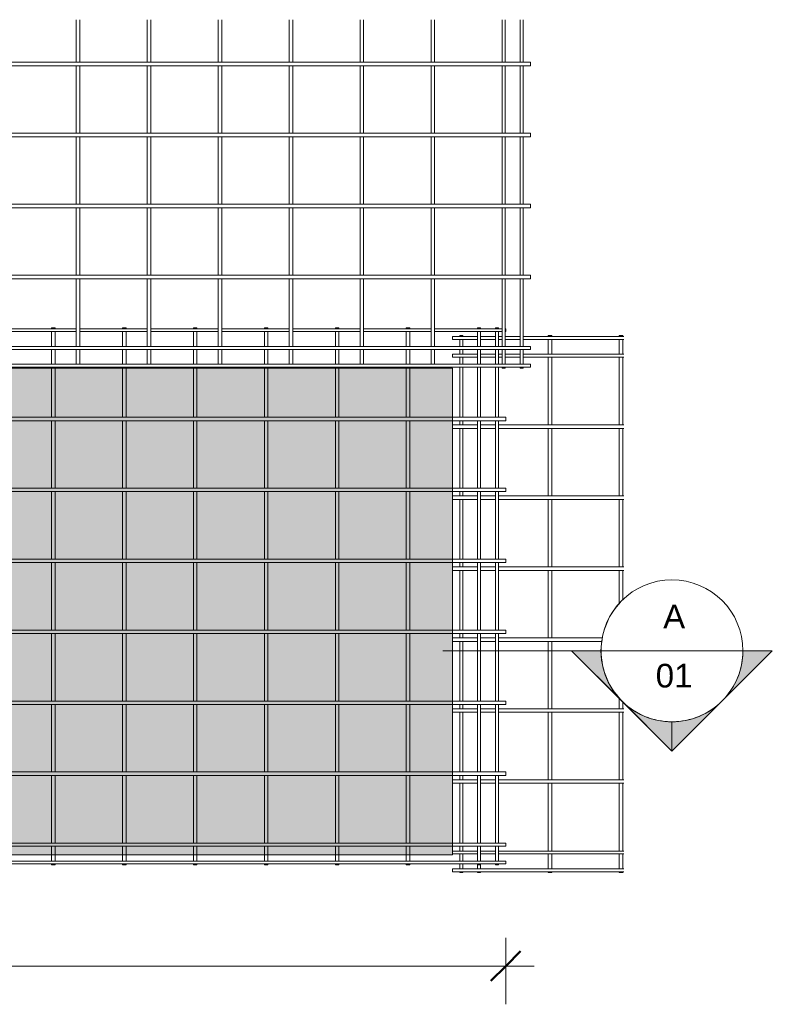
# Model space of a CAD drawing. Header units: millimetres. Extents: x -892 to 9488, y -894 to 3268.
# Tile 2 of 3: x 4298 to 7480, y -894 to 3268. Entities that reach past the tile are written whole.
import ezdxf

# ---------------------------------------------------------------- set-up
doc = ezdxf.new("R2010")
doc.units = ezdxf.units.MM
for name, color, linetype, lineweight in [('A-ANNO-DIMS', 211, 'Continuous', 9), ('A-ANNO-DIMS-50', 211, 'Continuous', 9), ('A-DETL-GENF', 92, 'Continuous', 18), ('A-DETL-THIN', 151, 'Continuous', 18), ('A-GENM', 13, 'Continuous', 18), ('G-ANNO-SYMB', 111, 'Continuous', 9)]:
    doc.layers.add(name, color=color, linetype=linetype, lineweight=lineweight)
doc.styles.add('Arial', font='arial.ttf', dxfattribs={"height": 100})
doc.styles.add('TechnicBold', font='techb___.ttf', dxfattribs={"height": 100})
doc.dimstyles.new('Technic_-_DiagonalSlash', dxfattribs={"dimscale": 304.8, "dimtxt": 134.269535, "dimasz": 0.410105, "dimexe": 0.393701, "dimexo": 0.82021, "dimgap": 0.287073, "dimtad": 1, "dimdec": 0, "dimzin": 0, "dimdsep": 46, "dimtxsty": 'TechnicBold', "dimblk1": 'OBLIQUE', "dimblk2": 'OBLIQUE', "dimsah": 1, "dimcen": 0.09, "dimdle": 0.393701, "dimazin": 0, "dimtfac": 1, "dimtdec": 4, "dimtix": 1, "dimtmove": 0, "dimatfit": 3, "dimfxl": 1, "dimtvp": 1, "dimtfill": 1, "dimtolj": 1, "dimtzin": 0, "dimarcsym": 2})

# ---------------------------------------------------------------- blocks, each defined once
blk = doc.blocks.new('United Steel Ductile SE73LDE Large Mesh - United Steel Ductile SE73LDE Large Mesh-258304-Level 1')
at = {"layer": 'A-GENM'}
for p, q in [((-855.5, 0), (-855.5, -3.9)), ((-840.5, 0), (-855.5, 0)), ((-840.5, -3.9), (-840.5, 0)), ((-555.5, 0), (-555.5, -3.9)), ((-540.5, 0), (-555.5, 0)), ((-540.5, -3.9), (-540.5, 0)), ((-255.5, 0), (-255.5, -3.9)), ((-240.5, 0), (-255.5, 0)), ((-240.5, -3.9), (-240.5, 0)), ((44.5, 0), (44.5, -3.9)), ((59.5, 0), (44.5, 0)), ((59.5, -3.9), (59.5, 0)), ((344.5, 0), (344.5, -3.9)), ((359.5, 0), (344.5, 0)), ((359.5, -3.9), (359.5, 0)), ((644.5, 0), (644.5, -3.9)), ((659.5, 0), (644.5, 0)), ((659.5, -3.9), (659.5, 0)), ((945.9, 0), (945.9, -3.9)), ((958.1, 0), (945.9, 0)), ((958.1, -3.9), (958.1, 0)), ((1021.9, 0), (1021.9, -3.9)), ((1034.1, -3.9), (1034.1, 0)), ((-750.9, -3.9), (-1035.9, -3.9)), ((-1035.9, -16.1), (-750.9, -16.1)), ((-855.5, -16.1), (-855.5, -78.9)), ((-840.5, -78.9), (-840.5, -16.1)), ((-450.9, -3.9), (-735.9, -3.9)), ((-735.9, -16.1), (-450.9, -16.1)), ((-555.5, -16.1), (-555.5, -78.9)), ((-540.5, -78.9), (-540.5, -16.1)), ((-150.9, -3.9), (-435.9, -3.9)), ((-435.9, -16.1), (-150.9, -16.1)), ((-255.5, -16.1), (-255.5, -78.9)), ((-240.5, -78.9), (-240.5, -16.1)), ((149.1, -3.9), (-135.9, -3.9)), ((-135.9, -16.1), (149.1, -16.1)), ((44.5, -16.1), (44.5, -78.9)), ((59.5, -78.9), (59.5, -16.1)), ((449.1, -3.9), (164.1, -3.9)), ((164.1, -16.1), (449.1, -16.1)), ((344.5, -16.1), (344.5, -78.9)), ((359.5, -78.9), (359.5, -16.1)), ((749.1, -3.9), (464.1, -3.9)), ((464.1, -16.1), (749.1, -16.1)), ((644.5, -16.1), (644.5, -78.9)), ((659.5, -78.9), (659.5, -16.1)), ((1050.5, -3.9), (764.1, -3.9)), ((764.1, -16.1), (1050.5, -16.1)), ((945.9, -16.1), (945.9, -78.9)), ((958.1, -78.9), (958.1, -16.1)), ((1034.1, 0), (1021.9, 0)), ((1021.9, -16.1), (1021.9, -78.9)), ((1034.1, -78.9), (1034.1, -16.1)), ((1065, -3.9), (1062.7, -3.9)), ((1062.7, -16.1), (1065, -16.1)), ((1065, -16.1), (1065, -3.9)), ((-855.5, -91.1), (-855.5, -153.9)), ((-840.5, -153.9), (-840.5, -91.1)), ((-555.5, -91.1), (-555.5, -153.9)), ((-540.5, -153.9), (-540.5, -91.1)), ((-255.5, -91.1), (-255.5, -153.9)), ((-240.5, -153.9), (-240.5, -91.1)), ((44.5, -91.1), (44.5, -153.9)), ((59.5, -153.9), (59.5, -91.1)), ((344.5, -91.1), (344.5, -153.9)), ((359.5, -153.9), (359.5, -91.1)), ((644.5, -91.1), (644.5, -153.9)), ((659.5, -153.9), (659.5, -91.1)), ((945.9, -91.1), (945.9, -153.9)), ((958.1, -153.9), (958.1, -91.1)), ((1021.9, -91.1), (1021.9, -153.9)), ((1034.1, -153.9), (1034.1, -91.1)), ((-855.5, -166.1), (-855.5, -170)), ((-840.5, -170), (-840.5, -166.1)), ((-555.5, -166.1), (-555.5, -170)), ((-540.5, -170), (-540.5, -166.1)), ((-255.5, -166.1), (-255.5, -170)), ((-240.5, -170), (-240.5, -166.1)), ((44.5, -166.1), (44.5, -170)), ((59.5, -170), (59.5, -166.1)), ((344.5, -166.1), (344.5, -170)), ((359.5, -170), (359.5, -166.1)), ((644.5, -166.1), (644.5, -170)), ((659.5, -170), (659.5, -166.1)), ((945.9, -166.1), (945.9, -377.5)), ((958.1, -377.5), (958.1, -166.1)), ((1021.9, -166.1), (1021.9, -377.5)), ((1034.1, -377.5), (1034.1, -166.1)), ((-855.5, -170), (-855.5, -377.5)), ((-840.5, -377.5), (-840.5, -170)), ((-555.5, -170), (-555.5, -377.5)), ((-540.5, -377.5), (-540.5, -170)), ((-255.5, -170), (-255.5, -377.5)), ((-240.5, -377.5), (-240.5, -170)), ((44.5, -170), (44.5, -377.5)), ((59.5, -377.5), (59.5, -170)), ((344.5, -170), (344.5, -377.5)), ((359.5, -377.5), (359.5, -170)), ((644.5, -170), (644.5, -377.5)), ((659.5, -377.5), (659.5, -170)), ((840, -377.5), (-6018.3, -377.5)), ((-6018.3, -392.5), (840, -392.5)), ((-855.5, -392.5), (-855.5, -677.5)), ((-840.5, -677.5), (-840.5, -392.5)), ((-555.5, -392.5), (-555.5, -677.5)), ((-540.5, -677.5), (-540.5, -392.5)), ((-255.5, -392.5), (-255.5, -677.5)), ((-240.5, -677.5), (-240.5, -392.5)), ((44.5, -392.5), (44.5, -677.5)), ((59.5, -677.5), (59.5, -392.5)), ((344.5, -392.5), (344.5, -677.5)), ((359.5, -677.5), (359.5, -392.5)), ((644.5, -392.5), (644.5, -677.5)), ((659.5, -677.5), (659.5, -392.5)), ((1065, -377.5), (840.6, -377.5)), ((840.6, -392.5), (1065, -392.5)), ((945.9, -392.5), (945.9, -677.5)), ((958.1, -677.5), (958.1, -392.5)), ((1021.9, -392.5), (1021.9, -677.5)), ((1034.1, -677.5), (1034.1, -392.5)), ((1065, -392.5), (1065, -377.5)), ((840, -677.5), (-6018.3, -677.5)), ((-6018.3, -692.5), (840, -692.5)), ((-855.5, -692.5), (-855.5, -977.5)), ((-840.5, -977.5), (-840.5, -692.5)), ((-555.5, -692.5), (-555.5, -977.5)), ((-540.5, -977.5), (-540.5, -692.5)), ((-255.5, -692.5), (-255.5, -977.5)), ((-240.5, -977.5), (-240.5, -692.5)), ((44.5, -692.5), (44.5, -977.5)), ((59.5, -977.5), (59.5, -692.5)), ((344.5, -692.5), (344.5, -977.5)), ((359.5, -977.5), (359.5, -692.5)), ((644.5, -692.5), (644.5, -977.5)), ((659.5, -977.5), (659.5, -692.5)), ((1065, -677.5), (840.6, -677.5)), ((840.6, -692.5), (1065, -692.5)), ((945.9, -692.5), (945.9, -977.5)), ((958.1, -977.5), (958.1, -692.5)), ((1021.9, -692.5), (1021.9, -977.5)), ((1034.1, -977.5), (1034.1, -692.5)), ((1065, -692.5), (1065, -677.5)), ((840, -977.5), (-6018.3, -977.5)), ((-6018.3, -992.5), (840, -992.5)), ((-855.5, -992.5), (-855.5, -1277.5)), ((-840.5, -1277.5), (-840.5, -992.5)), ((-555.5, -992.5), (-555.5, -1277.5)), ((-540.5, -1277.5), (-540.5, -992.5)), ((-255.5, -992.5), (-255.5, -1277.5)), ((-240.5, -1277.5), (-240.5, -992.5)), ((44.5, -992.5), (44.5, -1277.5)), ((59.5, -1277.5), (59.5, -992.5)), ((344.5, -992.5), (344.5, -1277.5)), ((359.5, -1277.5), (359.5, -992.5)), ((644.5, -992.5), (644.5, -1277.5)), ((659.5, -1277.5), (659.5, -992.5)), ((1065, -977.5), (840.6, -977.5)), ((840.6, -992.5), (1065, -992.5)), ((945.9, -992.5), (945.9, -1277.5)), ((958.1, -1277.5), (958.1, -992.5)), ((1021.9, -992.5), (1021.9, -1277.5)), ((1034.1, -1277.5), (1034.1, -992.5)), ((1065, -992.5), (1065, -977.5)), ((840, -1277.5), (-6018.3, -1277.5)), ((1065, -1277.5), (840.6, -1277.5)), ((1065, -1292.5), (1065, -1277.5)), ((-6018.3, -1292.5), (840, -1292.5)), ((-855.5, -1292.5), (-855.5, -1577.5)), ((-840.5, -1577.5), (-840.5, -1292.5)), ((-555.5, -1292.5), (-555.5, -1577.5)), ((-540.5, -1577.5), (-540.5, -1292.5)), ((-255.5, -1292.5), (-255.5, -1577.5)), ((-240.5, -1577.5), (-240.5, -1292.5)), ((44.5, -1292.5), (44.5, -1577.5)), ((59.5, -1577.5), (59.5, -1292.5)), ((344.5, -1292.5), (344.5, -1577.5)), ((359.5, -1577.5), (359.5, -1292.5)), ((644.5, -1292.5), (644.5, -1577.5)), ((659.5, -1577.5), (659.5, -1292.5)), ((840.6, -1292.5), (1065, -1292.5)), ((945.9, -1292.5), (945.9, -1577.5)), ((958.1, -1577.5), (958.1, -1292.5)), ((1021.9, -1292.5), (1021.9, -1577.5)), ((1034.1, -1577.5), (1034.1, -1292.5)), ((840, -1577.5), (-6018.3, -1577.5)), ((1065, -1577.5), (840.6, -1577.5)), ((1065, -1592.5), (1065, -1577.5)), ((-6018.3, -1592.5), (840, -1592.5)), ((-855.5, -1592.5), (-855.5, -1877.5)), ((-840.5, -1877.5), (-840.5, -1592.5)), ((-555.5, -1592.5), (-555.5, -1877.5)), ((-540.5, -1877.5), (-540.5, -1592.5)), ((-255.5, -1592.5), (-255.5, -1877.5)), ((-240.5, -1877.5), (-240.5, -1592.5)), ((44.5, -1592.5), (44.5, -1877.5)), ((59.5, -1877.5), (59.5, -1592.5)), ((344.5, -1592.5), (344.5, -1877.5)), ((359.5, -1877.5), (359.5, -1592.5)), ((644.5, -1592.5), (644.5, -1877.5)), ((659.5, -1877.5), (659.5, -1592.5)), ((840.6, -1592.5), (1065, -1592.5)), ((945.9, -1592.5), (945.9, -1877.5)), ((958.1, -1877.5), (958.1, -1592.5)), ((1021.9, -1592.5), (1021.9, -1877.5)), ((1034.1, -1877.5), (1034.1, -1592.5)), ((840, -1877.5), (-6018.3, -1877.5)), ((-6018.3, -1892.5), (840, -1892.5)), ((-855.5, -1892.5), (-855.5, -2178.9)), ((-840.5, -2178.9), (-840.5, -1892.5)), ((-555.5, -1892.5), (-555.5, -2178.9)), ((-540.5, -2178.9), (-540.5, -1892.5)), ((-255.5, -1892.5), (-255.5, -2178.9)), ((-240.5, -2178.9), (-240.5, -1892.5)), ((44.5, -1892.5), (44.5, -2178.9)), ((59.5, -2178.9), (59.5, -1892.5)), ((344.5, -1892.5), (344.5, -2178.9)), ((359.5, -2178.9), (359.5, -1892.5)), ((644.5, -1892.5), (644.5, -2178.9)), ((659.5, -2178.9), (659.5, -1892.5)), ((1065, -1877.5), (840.6, -1877.5)), ((840.6, -1892.5), (1065, -1892.5)), ((945.9, -1892.5), (945.9, -2178.9)), ((958.1, -2178.9), (958.1, -1892.5)), ((1021.9, -1892.5), (1021.9, -2178.9)), ((1034.1, -2178.9), (1034.1, -1892.5)), ((1065, -1892.5), (1065, -1877.5)), ((840, -2178.9), (-6018.3, -2178.9)), ((-6018.3, -2191.1), (840, -2191.1)), ((-855.5, -2191.1), (-855.5, -2227.2)), ((-840.5, -2227.2), (-840.5, -2191.1)), ((-555.5, -2191.1), (-555.5, -2227.2)), ((-540.5, -2227.2), (-540.5, -2191.1)), ((-255.5, -2191.1), (-255.5, -2227.2)), ((-240.5, -2227.2), (-240.5, -2191.1)), ((44.5, -2191.1), (44.5, -2227.2)), ((59.5, -2227.2), (59.5, -2191.1)), ((344.5, -2191.1), (344.5, -2227.2)), ((359.5, -2227.2), (359.5, -2191.1)), ((644.5, -2191.1), (644.5, -2227.2)), ((659.5, -2227.2), (659.5, -2191.1)), ((1065, -2178.9), (840.6, -2178.9)), ((840.6, -2191.1), (1065, -2191.1)), ((945.9, -2191.1), (945.9, -2253.9)), ((958.1, -2253.9), (958.1, -2191.1)), ((1021.9, -2191.1), (1021.9, -2253.9)), ((1034.1, -2253.9), (1034.1, -2191.1)), ((1065, -2191.1), (1065, -2178.9)), ((-855.5, -2227.2), (-855.5, -2253.9)), ((-840.5, -2253.9), (-840.5, -2227.2)), ((-555.5, -2227.2), (-555.5, -2253.9)), ((-540.5, -2253.9), (-540.5, -2227.2)), ((-255.5, -2227.2), (-255.5, -2253.9)), ((-240.5, -2253.9), (-240.5, -2227.2)), ((44.5, -2227.2), (44.5, -2253.9)), ((59.5, -2253.9), (59.5, -2227.2)), ((344.5, -2227.2), (344.5, -2253.9)), ((359.5, -2253.9), (359.5, -2227.2)), ((644.5, -2227.2), (644.5, -2253.9)), ((659.5, -2253.9), (659.5, -2227.2)), ((1065, -2253.9), (-6060, -2253.9)), ((-6060, -2266.1), (1065, -2266.1)), ((-855.5, -2266.1), (-855.5, -2270)), ((-855.5, -2270), (-840.5, -2270)), ((-840.5, -2270), (-840.5, -2266.1)), ((-555.5, -2266.1), (-555.5, -2270)), ((-555.5, -2270), (-540.5, -2270)), ((-540.5, -2270), (-540.5, -2266.1)), ((-255.5, -2266.1), (-255.5, -2270)), ((-255.5, -2270), (-240.5, -2270)), ((-240.5, -2270), (-240.5, -2266.1)), ((44.5, -2266.1), (44.5, -2270)), ((44.5, -2270), (59.5, -2270)), ((59.5, -2270), (59.5, -2266.1)), ((344.5, -2266.1), (344.5, -2270)), ((344.5, -2270), (359.5, -2270)), ((359.5, -2270), (359.5, -2266.1)), ((644.5, -2266.1), (644.5, -2270)), ((644.5, -2270), (659.5, -2270)), ((659.5, -2270), (659.5, -2266.1)), ((945.9, -2266.1), (945.9, -2270)), ((945.9, -2270), (958.1, -2270)), ((958.1, -2270), (958.1, -2266.1)), ((1021.9, -2266.1), (1021.9, -2270)), ((1021.9, -2270), (1034.1, -2270)), ((1034.1, -2270), (1034.1, -2266.1)), ((1065, -2266.1), (1065, -2253.9))]:
    blk.add_line(p, q, dxfattribs=at)
blk = doc.blocks.new('United Steel Ductile SE73LDE Large Mesh - United Steel Ductile SE73LDE Large Mesh-V1-Level 1')
at = {"layer": 'A-GENM'}
for p, q in [((-855.5, -797.6), (-855.5, -977.5)), ((-840.5, -977.5), (-840.5, -797.6)), ((-555.5, -797.6), (-555.5, -977.5)), ((-540.5, -977.5), (-540.5, -797.6)), ((-255.5, -797.6), (-255.5, -977.5)), ((-240.5, -977.5), (-240.5, -797.6)), ((44.5, -797.6), (44.5, -977.5)), ((59.5, -977.5), (59.5, -797.6)), ((344.5, -797.6), (344.5, -977.5)), ((359.5, -977.5), (359.5, -797.6)), ((644.5, -797.6), (644.5, -977.5)), ((659.5, -977.5), (659.5, -797.6)), ((945.9, -797.6), (945.9, -977.5)), ((958.1, -977.5), (958.1, -797.6)), ((1021.9, -797.6), (1021.9, -977.5)), ((1034.1, -977.5), (1034.1, -797.6)), ((1065, -977.5), (-1869.6, -977.5)), ((-1827.1, -992.5), (1065, -992.5)), ((-855.5, -992.5), (-855.5, -1277.5)), ((-840.5, -1277.5), (-840.5, -992.5)), ((-555.5, -992.5), (-555.5, -1277.5)), ((-540.5, -1277.5), (-540.5, -992.5)), ((-255.5, -992.5), (-255.5, -1277.5)), ((-240.5, -1277.5), (-240.5, -992.5)), ((44.5, -992.5), (44.5, -1277.5)), ((59.5, -1277.5), (59.5, -992.5)), ((344.5, -992.5), (344.5, -1277.5)), ((359.5, -1277.5), (359.5, -992.5)), ((644.5, -992.5), (644.5, -1277.5)), ((659.5, -1277.5), (659.5, -992.5)), ((945.9, -992.5), (945.9, -1277.5)), ((958.1, -1277.5), (958.1, -992.5)), ((1021.9, -992.5), (1021.9, -1277.5)), ((1034.1, -1277.5), (1034.1, -992.5)), ((1065, -992.5), (1065, -977.5)), ((1065, -1277.5), (-1652.1, -1277.5)), ((1065, -1292.5), (1065, -1277.5)), ((-1653.6, -1292.5), (1065, -1292.5)), ((-855.5, -1292.5), (-855.5, -1577.5)), ((-840.5, -1577.5), (-840.5, -1292.5)), ((-555.5, -1292.5), (-555.5, -1577.5)), ((-540.5, -1577.5), (-540.5, -1292.5)), ((-255.5, -1292.5), (-255.5, -1577.5)), ((-240.5, -1577.5), (-240.5, -1292.5)), ((44.5, -1292.5), (44.5, -1577.5)), ((59.5, -1577.5), (59.5, -1292.5)), ((344.5, -1292.5), (344.5, -1577.5)), ((359.5, -1577.5), (359.5, -1292.5)), ((644.5, -1292.5), (644.5, -1577.5)), ((659.5, -1577.5), (659.5, -1292.5)), ((945.9, -1292.5), (945.9, -1577.5)), ((958.1, -1577.5), (958.1, -1292.5)), ((1021.9, -1292.5), (1021.9, -1577.5)), ((1034.1, -1577.5), (1034.1, -1292.5)), ((1065, -1577.5), (-6060, -1577.5)), ((1065, -1592.5), (1065, -1577.5)), ((-6060, -1592.5), (1065, -1592.5)), ((-855.5, -1592.5), (-855.5, -1877.5)), ((-840.5, -1877.5), (-840.5, -1592.5)), ((-555.5, -1592.5), (-555.5, -1877.5)), ((-540.5, -1877.5), (-540.5, -1592.5)), ((-255.5, -1592.5), (-255.5, -1877.5)), ((-240.5, -1877.5), (-240.5, -1592.5)), ((44.5, -1592.5), (44.5, -1877.5)), ((59.5, -1877.5), (59.5, -1592.5)), ((344.5, -1592.5), (344.5, -1877.5)), ((359.5, -1877.5), (359.5, -1592.5)), ((644.5, -1592.5), (644.5, -1877.5)), ((659.5, -1877.5), (659.5, -1592.5)), ((945.9, -1592.5), (945.9, -1877.5)), ((958.1, -1877.5), (958.1, -1592.5)), ((1021.9, -1592.5), (1021.9, -1877.5)), ((1034.1, -1877.5), (1034.1, -1592.5)), ((1065, -1877.5), (-6060, -1877.5)), ((-6060, -1892.5), (1065, -1892.5)), ((-855.5, -1892.5), (-855.5, -2178.9)), ((-840.5, -2178.9), (-840.5, -1892.5)), ((-555.5, -1892.5), (-555.5, -2178.9)), ((-540.5, -2178.9), (-540.5, -1892.5)), ((-255.5, -1892.5), (-255.5, -2178.9)), ((-240.5, -2178.9), (-240.5, -1892.5)), ((44.5, -1892.5), (44.5, -2178.9)), ((59.5, -2178.9), (59.5, -1892.5)), ((344.5, -1892.5), (344.5, -2178.9)), ((359.5, -2178.9), (359.5, -1892.5)), ((644.5, -1892.5), (644.5, -2178.9)), ((659.5, -2178.9), (659.5, -1892.5)), ((945.9, -1892.5), (945.9, -2178.9)), ((958.1, -2178.9), (958.1, -1892.5)), ((1021.9, -1892.5), (1021.9, -2178.9)), ((1034.1, -2178.9), (1034.1, -1892.5)), ((1065, -1892.5), (1065, -1877.5)), ((1065, -2178.9), (-6060, -2178.9)), ((-6060, -2191.1), (1065, -2191.1)), ((-855.5, -2191.1), (-855.5, -2253.9)), ((-840.5, -2253.9), (-840.5, -2191.1)), ((-555.5, -2191.1), (-555.5, -2253.9)), ((-540.5, -2253.9), (-540.5, -2191.1)), ((-255.5, -2191.1), (-255.5, -2253.9)), ((-240.5, -2253.9), (-240.5, -2191.1)), ((44.5, -2191.1), (44.5, -2253.9)), ((59.5, -2253.9), (59.5, -2191.1)), ((344.5, -2191.1), (344.5, -2253.9)), ((359.5, -2253.9), (359.5, -2191.1)), ((644.5, -2191.1), (644.5, -2253.9)), ((659.5, -2253.9), (659.5, -2191.1)), ((945.9, -2191.1), (945.9, -2253.9)), ((958.1, -2253.9), (958.1, -2191.1)), ((1021.9, -2191.1), (1021.9, -2253.9)), ((1034.1, -2253.9), (1034.1, -2191.1)), ((1065, -2191.1), (1065, -2178.9)), ((1065, -2253.9), (-6060, -2253.9)), ((-6060, -2266.1), (1065, -2266.1)), ((-855.5, -2266.1), (-855.5, -2270)), ((-855.5, -2270), (-840.5, -2270)), ((-840.5, -2270), (-840.5, -2266.1)), ((-555.5, -2266.1), (-555.5, -2270)), ((-555.5, -2270), (-540.5, -2270)), ((-540.5, -2270), (-540.5, -2266.1)), ((-255.5, -2266.1), (-255.5, -2270)), ((-255.5, -2270), (-240.5, -2270)), ((-240.5, -2270), (-240.5, -2266.1)), ((44.5, -2266.1), (44.5, -2270)), ((44.5, -2270), (59.5, -2270)), ((59.5, -2270), (59.5, -2266.1)), ((344.5, -2266.1), (344.5, -2270)), ((344.5, -2270), (359.5, -2270)), ((359.5, -2270), (359.5, -2266.1)), ((644.5, -2266.1), (644.5, -2270)), ((644.5, -2270), (659.5, -2270)), ((659.5, -2270), (659.5, -2266.1)), ((945.9, -2266.1), (945.9, -2270)), ((945.9, -2270), (958.1, -2270)), ((958.1, -2270), (958.1, -2266.1)), ((1021.9, -2266.1), (1021.9, -2270)), ((1021.9, -2270), (1034.1, -2270)), ((1034.1, -2270), (1034.1, -2266.1)), ((1065, -2266.1), (1065, -2253.9))]:
    blk.add_line(p, q, dxfattribs=at)
blk = doc.blocks.new('United Steel Ductile SE73LDE Large Mesh - United Steel Ductile SE73LDE Large Mesh-V2-Level 1')
at = {"layer": 'A-GENM'}
for p, q in [((-6029.1, 0), (-6029.1, -3.9)), ((-6016.9, 0), (-6029.1, 0)), ((-6016.9, -3.9), (-6016.9, 0)), ((-5655.5, 0), (-5655.5, -3.9)), ((-5640.5, 0), (-5655.5, 0)), ((-5640.5, -3.9), (-5640.5, 0)), ((-5355.5, 0), (-5355.5, -3.9)), ((-5340.5, 0), (-5355.5, 0)), ((-5340.5, -3.9), (-5340.5, 0)), ((-5954.1, -3.9), (-6060, -3.9)), ((-6060, -3.9), (-6060, -16.1)), ((-6060, -16.1), (-5954.1, -16.1)), ((-6029.1, -16.1), (-6029.1, -46.2)), ((-6016.9, -46.2), (-6016.9, -16.1)), ((-5878.1, -3.9), (-5941.9, -3.9)), ((-5941.9, -16.1), (-5878.1, -16.1)), ((-5849.5, -3.9), (-5865.9, -3.9)), ((-5865.9, -16.1), (-5849.5, -16.1)), ((-5773.5, -3.9), (-5837.3, -3.9)), ((-5837.3, -16.1), (-5773.5, -16.1)), ((-5335.3, -3.9), (-5761.3, -3.9)), ((-5761.3, -16.1), (-5335.3, -16.1)), ((-5655.5, -16.1), (-5655.5, -78.9)), ((-5640.5, -78.9), (-5640.5, -16.1)), ((-5355.5, -16.1), (-5355.5, -78.9)), ((-5340.5, -78.9), (-5340.5, -16.1)), ((-5954.1, -78.9), (-6060, -78.9)), ((-6060, -78.9), (-6060, -91.1)), ((-6029.1, -58.4), (-6029.1, -78.9)), ((-6016.9, -78.9), (-6016.9, -58.4)), ((-5878.4, -78.9), (-5941.9, -78.9)), ((-5849.5, -78.9), (-5865.9, -78.9)), ((-5773.5, -78.9), (-5837.3, -78.9)), ((-5335.3, -78.9), (-5761.3, -78.9)), ((-6060, -91.1), (-5954.1, -91.1)), ((-6029.1, -91.1), (-6029.1, -121.2)), ((-6016.9, -121.2), (-6016.9, -91.1)), ((-5941.9, -91.1), (-5878.1, -91.1)), ((-5865.9, -91.1), (-5849.5, -91.1)), ((-5837.3, -91.1), (-5773.5, -91.1)), ((-5761.3, -91.1), (-5335.3, -91.1)), ((-5655.5, -91.1), (-5655.5, -377.5)), ((-5640.5, -377.5), (-5640.5, -91.1)), ((-5355.5, -91.1), (-5355.5, -377.5)), ((-5340.5, -377.5), (-5340.5, -91.1)), ((-6029.1, -133.4), (-6029.1, -344.8)), ((-6016.9, -344.8), (-6016.9, -133.4)), ((-6029.1, -359.8), (-6029.1, -377.5)), ((-6016.9, -377.5), (-6016.9, -359.8)), ((-5954.1, -377.5), (-6060, -377.5)), ((-6060, -377.5), (-6060, -392.5)), ((-6060, -392.5), (-5954.1, -392.5)), ((-6029.1, -392.5), (-6029.1, -644.8)), ((-6016.9, -644.8), (-6016.9, -392.5)), ((-5878.1, -377.5), (-5941.9, -377.5)), ((-5941.9, -392.5), (-5878.1, -392.5)), ((-5335.3, -377.5), (-5865.9, -377.5)), ((-5865.9, -392.5), (-5335.3, -392.5)), ((-5655.5, -392.5), (-5655.5, -677.5)), ((-5640.5, -677.5), (-5640.5, -392.5)), ((-5355.5, -392.5), (-5355.5, -677.5)), ((-5340.5, -677.5), (-5340.5, -392.5)), ((-6029.1, -659.8), (-6029.1, -677.5)), ((-6016.9, -677.5), (-6016.9, -659.8)), ((-5954, -677.5), (-6060, -677.5)), ((-6060, -677.5), (-6060, -692.5)), ((-6060, -692.5), (-5954, -692.5)), ((-6029.1, -692.5), (-6029.1, -944.8)), ((-6016.9, -944.8), (-6016.9, -692.5)), ((-5878, -677.5), (-5942, -677.5)), ((-5942, -692.5), (-5878, -692.5)), ((-5335.3, -677.5), (-5866, -677.5)), ((-5866, -692.5), (-5335.3, -692.5)), ((-5655.5, -692.5), (-5655.5, -977.5)), ((-5640.5, -977.5), (-5640.5, -692.5)), ((-5355.5, -692.5), (-5355.5, -977.5)), ((-5340.5, -977.5), (-5340.5, -692.5)), ((-5953.9, -977.5), (-6060, -977.5)), ((-6060, -977.5), (-6060, -992.5)), ((-6060, -992.5), (-5953.9, -992.5)), ((-6029.1, -959.8), (-6029.1, -977.5)), ((-6029.1, -992.5), (-6029.1, -1244.8)), ((-6016.9, -977.5), (-6016.9, -959.8)), ((-6016.9, -1244.8), (-6016.9, -992.5)), ((-5877.9, -977.5), (-5942.1, -977.5)), ((-5942.1, -992.5), (-5877.9, -992.5)), ((-5335.3, -977.5), (-5866.1, -977.5)), ((-5866.1, -992.5), (-5335.3, -992.5)), ((-5655.5, -992.5), (-5655.5, -1277.5)), ((-5640.5, -1277.5), (-5640.5, -992.5)), ((-5355.5, -992.5), (-5355.5, -1134.4)), ((-5340.5, -1117.5), (-5340.5, -992.5)), ((-5954.1, -1277.5), (-6060, -1277.5)), ((-6060, -1277.5), (-6060, -1292.5)), ((-6029.1, -1259.8), (-6029.1, -1277.5)), ((-6016.9, -1277.5), (-6016.9, -1259.8)), ((-5878.1, -1277.5), (-5941.9, -1277.5)), ((-5426.3, -1277.5), (-5865.9, -1277.5)), ((-6060, -1292.5), (-5954.1, -1292.5)), ((-6029.1, -1292.5), (-6029.1, -1544.8)), ((-6016.9, -1544.8), (-6016.9, -1292.5)), ((-5941.9, -1292.5), (-5878.1, -1292.5)), ((-5865.9, -1292.5), (-5427.8, -1292.5)), ((-5655.5, -1292.5), (-5655.5, -1577.5)), ((-5640.5, -1577.5), (-5640.5, -1292.5)), ((-5355.5, -1530.3), (-5355.5, -1577.5)), ((-5954.1, -1577.5), (-6060, -1577.5)), ((-6060, -1577.5), (-6060, -1592.5)), ((-6029.1, -1559.8), (-6029.1, -1577.5)), ((-6016.9, -1577.5), (-6016.9, -1559.8)), ((-5878.1, -1577.5), (-5941.9, -1577.5)), ((-5335.3, -1577.5), (-5865.9, -1577.5)), ((-5340.5, -1577.5), (-5340.5, -1547.2)), ((-6060, -1592.5), (-5954.1, -1592.5)), ((-6029.1, -1592.5), (-6029.1, -1844.8)), ((-6016.9, -1844.8), (-6016.9, -1592.5)), ((-5941.9, -1592.5), (-5878.1, -1592.5)), ((-5865.9, -1592.5), (-5335.3, -1592.5)), ((-5655.5, -1592.5), (-5655.5, -1877.5)), ((-5640.5, -1877.5), (-5640.5, -1592.5)), ((-5355.5, -1592.5), (-5355.5, -1877.5)), ((-5340.5, -1877.5), (-5340.5, -1592.5)), ((-6029.1, -1859.8), (-6029.1, -1877.5)), ((-6016.9, -1877.5), (-6016.9, -1859.8)), ((-5954.1, -1877.5), (-6060, -1877.5)), ((-6060, -1877.5), (-6060, -1892.5)), ((-6060, -1892.5), (-5954.1, -1892.5)), ((-6029.1, -1892.5), (-6029.1, -2146.2)), ((-6016.9, -2146.2), (-6016.9, -1892.5)), ((-5878.1, -1877.5), (-5941.9, -1877.5)), ((-5941.9, -1892.5), (-5878.1, -1892.5)), ((-5335.3, -1877.5), (-5865.9, -1877.5)), ((-5865.9, -1892.5), (-5335.3, -1892.5)), ((-5655.5, -1892.5), (-5655.5, -2178.9)), ((-5640.5, -2178.9), (-5640.5, -1892.5)), ((-5355.5, -1892.5), (-5355.5, -2178.9)), ((-5340.5, -2178.9), (-5340.5, -1892.5)), ((-6029.1, -2158.4), (-6029.1, -2178.9)), ((-6016.9, -2178.9), (-6016.9, -2158.4)), ((-5954.1, -2178.9), (-6060, -2178.9)), ((-6060, -2178.9), (-6060, -2191.1)), ((-6060, -2191.1), (-5954.1, -2191.1)), ((-6029.1, -2191.1), (-6029.1, -2221.2)), ((-6016.9, -2221.2), (-6016.9, -2191.1)), ((-5878.1, -2178.9), (-5941.9, -2178.9)), ((-5941.9, -2191.1), (-5878.1, -2191.1)), ((-5335.3, -2178.9), (-5865.9, -2178.9)), ((-5865.9, -2191.1), (-5335.3, -2191.1)), ((-5655.5, -2191.1), (-5655.5, -2253.9)), ((-5640.5, -2253.9), (-5640.5, -2191.1)), ((-5355.5, -2191.1), (-5355.5, -2253.9)), ((-5340.5, -2253.9), (-5340.5, -2191.1)), ((-6029.1, -2233.4), (-6029.1, -2253.9)), ((-6016.9, -2253.9), (-6016.9, -2233.4)), ((-5954.1, -2237.3), (-5954.1, -2253.9)), ((-5941.9, -2253.9), (-5941.9, -2237.3)), ((-5335.3, -2253.9), (-6060, -2253.9)), ((-6060, -2253.9), (-6060, -2266.1)), ((-6060, -2266.1), (-5335.3, -2266.1)), ((-6029.1, -2266.1), (-6029.1, -2270)), ((-6029.1, -2270), (-6016.9, -2270)), ((-6016.9, -2270), (-6016.9, -2266.1)), ((-5954.1, -2266.1), (-5954.1, -2270)), ((-5954.1, -2270), (-5941.9, -2270)), ((-5941.9, -2270), (-5941.9, -2266.1)), ((-5655.5, -2266.1), (-5655.5, -2270)), ((-5655.5, -2270), (-5640.5, -2270)), ((-5640.5, -2270), (-5640.5, -2266.1)), ((-5355.5, -2266.1), (-5355.5, -2270)), ((-5355.5, -2270), (-5340.5, -2270)), ((-5340.5, -2270), (-5340.5, -2266.1))]:
    blk.add_line(p, q, dxfattribs=at)
blk = doc.blocks.new('Section - M_Section Head - Filled-1049-Level 1')
at = {"layer": 'G-ANNO-SYMB'}
h = blk.add_hatch(color=256, dxfattribs=at)
edge = h.paths.add_edge_path()
edge.add_line((-6, 8.485), (-6, 6))
edge.add_arc((-6, 0), 6, 90, 135)
edge.add_line((-10.243, 4.243), (-6, 8.485))
h = blk.add_hatch(color=256, dxfattribs=at)
edge = h.paths.add_edge_path()
edge.add_line((-6, 8.485), (-1.757, 4.243))
edge.add_arc((-6, 0), 6, 45, 90)
edge.add_line((-6, 6), (-6, 8.485))
h = blk.add_hatch(color=256, dxfattribs=at)
edge = h.paths.add_edge_path()
edge.add_line((-14.485, 0), (-10.243, 4.243))
edge.add_arc((-6, 0), 6, 135, 180)
edge.add_line((-12, 0), (-14.485, 0))
h = blk.add_hatch(color=256, dxfattribs=at)
edge = h.paths.add_edge_path()
edge.add_line((2.485, 0), (0, 0))
edge.add_arc((-6, 0), 6, 360, 405)
edge.add_line((-1.757, 4.243), (2.485, 0))
for p, q in [((-6, 8.485), (-14.485, 0)), ((-6, 8.485), (-10.243, 4.243)), ((-6, 8.485), (2.485, 0)), ((-6, 6), (-6, 8.485)), ((-6, 8.485), (-6, 6)), ((-1.757, 4.243), (-6, 8.485)), ((-10.243, 4.243), (-14.485, 0)), ((2.485, 0), (-1.757, 4.243)), ((-14.485, 0), (-12, 0)), ((0, 0), (2.485, 0)), ((-12, 0), (-14.485, 0)), ((0, 0), (2.485, 0))]:
    blk.add_line(p, q, dxfattribs=at)
for start, end in [(360, 180), (90, 135), (45, 90), (135, 180), (360, 45), (180, 360)]:
    blk.add_arc((-6, 0), 6, start, end, dxfattribs=at)
blk = doc.blocks.new('DIMBLOCK1-Level 1')
at = {"layer": 'A-ANNO-DIMS-50'}
for p, q in [((-772, -732.5), (-772, -581.1)), ((6353, -732.5), (6353, -612.5)), ((-892, -732.5), (6473, -732.5)), ((-772, -732.5), (-772, -852.5)), ((6353, -732.5), (6353, -894.1))]:
    blk.add_line(p, q, dxfattribs=at)
at = {"layer": 'A-ANNO-DIMS-50', "lineweight": 50}
for p, q in [((-772, -732.5), (-709.5, -670)), ((6353, -732.5), (6415.5, -670)), ((-772, -732.5), (-834.5, -795)), ((6353, -732.5), (6290.5, -795))]:
    blk.add_line(p, q, dxfattribs=at)
at = {"layer": 'A-ANNO-DIMS-50', "color": 0, "insert": (2647.4, -516.3), "char_height": 100, "width": 343.346, "attachment_point": 1, "line_spacing_factor": 0.959068, "style": 'TechnicBold', "bg_fill": 3, "box_fill_scale": 1.25, "bg_fill_color": 9, "bg_fill_true_color": 13158600, "bg_fill_transparency": 0}
blk.add_mtext('7125', dxfattribs=at)
blk = doc.blocks.new('_Oblique')
at = {"color": 0, "linetype": 'ByBlock', "lineweight": -2}
blk.add_line((-0.5, -0.5), (0.5, 0.5), dxfattribs=at)

msp = doc.modelspace()

# ---------------------------------------------------------------- hatches: boundary and pattern name
at = {"layer": 'A-DETL-GENF', "transparency": 33554534}
msp.add_hatch(color=155, dxfattribs=at).paths.add_polyline_path([(2705.5, -262), (6128, -262), (6128, 1795.3), (-730.3, 1795.3), (-730.3, -262), (2639.6, -262)])

# ---------------------------------------------------------------- linework, layer by layer
at = {"layer": 'A-DETL-THIN'}
for p, q in [((6128, 1795.3), (-730.3, 1795.3)), ((6128, -262), (6128, 1795.3)), ((-730.3, -262), (6128, -262))]:
    msp.add_line(p, q, dxfattribs=at)
for start, end in [(132.8897, 180), (180, 227.1103)]:
    msp.add_arc((7056.3, 600.3), 300, start, end, dxfattribs=at)
at = {"layer": 'G-ANNO-SYMB'}
for p, q in [((6087.3, 600.1), (6755.6, 600.1)), ((6755.6, 600.1), (7355.6, 600.1))]:
    msp.add_line(p, q, dxfattribs=at)

# ---------------------------------------------------------------- block references
at = {"layer": 'A-GENM'}
for name, p in [('United Steel Ductile SE73LDE Large Mesh - United Steel Ductile SE73LDE Large Mesh-V1-Level 1', (5392.6, 4065.3)), ('United Steel Ductile SE73LDE Large Mesh - United Steel Ductile SE73LDE Large Mesh-258304-Level 1', (5288, 1965.3)), ('United Steel Ductile SE73LDE Large Mesh - United Steel Ductile SE73LDE Large Mesh-V2-Level 1', (12188, 1932.6))]:
    msp.add_blockref(name, p, dxfattribs=at)
at = {"layer": 'G-ANNO-SYMB', "xscale": 49.99999999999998, "yscale": 49.99999999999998, "zscale": 49.99999999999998, "rotation": 180}
msp.add_blockref('Section - M_Section Head - Filled-1049-Level 1', (6755.6, 600.1), dxfattribs=at)

# ---------------------------------------------------------------- texts
at = {"layer": 'G-ANNO-SYMB', "char_height": 100, "attachment_point": 1, "style": 'Arial'}
for s, insert, width in [('A', (7018.5, 794.6), 116.245), ('01', (6987, 545.1), 192.405)]:
    msp.add_mtext(s, dxfattribs=dict(at, insert=insert, width=width))

# ---------------------------------------------------------------- next in the draw order: dimensions: what is measured, and where the dimension line sits
at = {"layer": 'A-ANNO-DIMS'}
dim = msp.add_linear_dim(base=(6353, -732.5), p1=(-772, -331.1), p2=(6353, -644.1), dimstyle='Technic_-_DiagonalSlash', override={"dimpost": '<>', "dimfxl": 7131.874192}, dxfattribs=at)
dim.commit()
dim.dimension.update_dxf_attribs({"geometry": 'DIMBLOCK1-Level 1', "text_midpoint": (2790.5, -593.9)})

doc.saveas('drawing.dxf')
